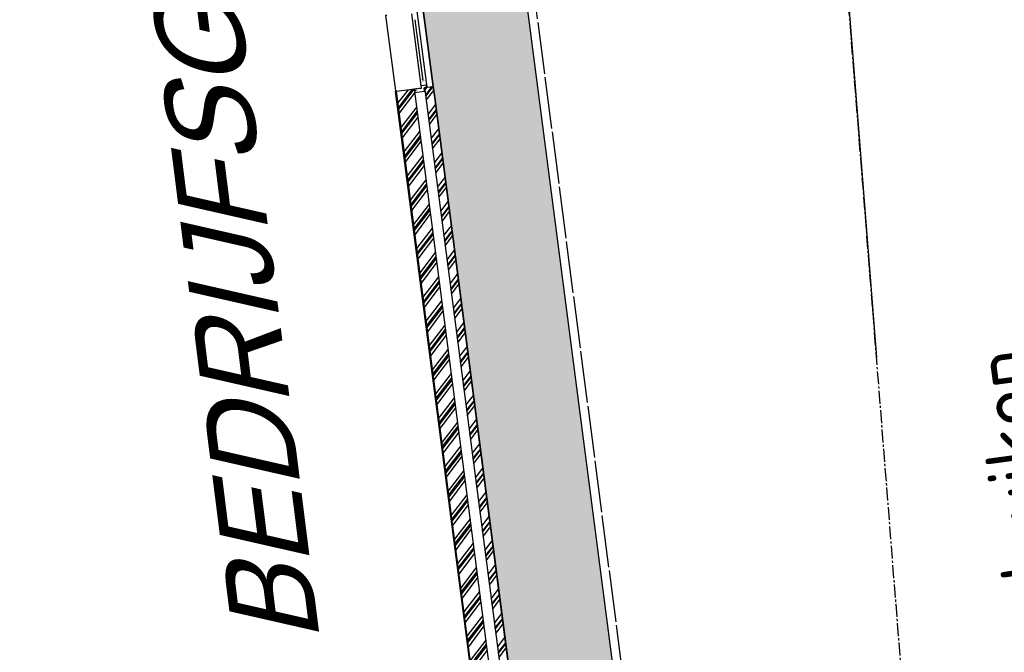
# Model space of a CAD drawing. Extents: x 117893332 to 118394757, y 454959407 to 455669244.
# Tile 61 of 256: x 118280060 to 118291461, y 455181111 to 455188435. Entities that reach past the tile are written whole.
import ezdxf

# ---------------------------------------------------------------- set-up
doc = ezdxf.new("R2010")
doc.units = 0
doc.header["$LTSCALE"] = 200
doc.linetypes.add('CENTER2', pattern=[1.125, 0.75, -0.125, 0.125, -0.125])
doc.linetypes.add('TAUW_OPSLUITBAND_mm', pattern=[3.2, 3, -0.2])
doc.layers.get('0').update_dxf_attribs({"linetype": 'CONTINUOUS'})
for name, color, linetype in [('ZU_B_-_XX------extern-TEK-T19', 231, 'CONTINUOUS'), ('ZU_B_-_XX------extern-TER-T02S', 231, 'CENTER2'), ('ZU_N_-_TB00----tekst__50_^200~-_-----', 7, 'CONTINUOUS'), ('ZU_N_A_EV00----_Opsluitband_100x200~Z_-----', 253, 'TAUW_OPSLUITBAND_mm'), ('ZU_N_A_EV02----_kant verharding ov betontegels-halfsteensverband~k_-----', 253, 'CONTINUOUS'), ('ZU_N_A_HV01----_arcering verharding gv asfalt~v_-----', 253, 'CONTINUOUS'), ('ZU_N_A_HV02----_arcering verharding ov betontegels-halfsteensverband~v_-----', 253, 'CONTINUOUS'), ('ZU_N_A_HV02----molgoot ov betonstraatsteen~v_-----', 253, 'CONTINUOUS'), ('ZU_N_D_EB00----ONDERDEEL~-_-----', 2, 'CONTINUOUS'), ('ZU_N_D_EB00--F-METSELWERK~-_-----', 7, 'CONTINUOUS'), ('ZU_N_MB0090--MAAIVELD_DUN18_^200~-_-----', 6, 'CONTINUOUS')]:
    doc.layers.add(name, color=color, linetype=linetype)
doc.layers.add('ZU_N_-_DX1AMA--_maatvoering_LIN__18_^200', color=7, linetype='CONTINUOUS', lineweight=18)
doc.styles.add('ISO', font='ISO')
doc.styles.add('TAUW-ISOCP', font='tcb_isocp.shx')
doc.styles.add('tcb_isocp', font='tcb_isocp.shx')
doc.dimstyles.new('tzu18-dot_^200', dxfattribs={"dimscale": 200, "dimtxt": 1.8, "dimasz": 3, "dimexe": 2, "dimexo": 0, "dimgap": 0.5, "dimtad": 1, "dimdec": 0, "dimzin": 0, "dimdsep": 46, "dimtxsty": 'TAUW-ISOCP', "dimblk": 'DOTSMALL', "dimcen": 2, "dimdle": 1.5, "dimclre": 8, "dimadec": 0, "dimazin": 0, "dimtp": 1, "dimtm": 1, "dimtfac": 1, "dimtix": 1, "dimtmove": 1, "dimatfit": 3, "dimldrblk": 'DOTSMALL', "dimfxl": 1, "dimtvp": 0.5, "dimtolj": 1, "dimtzin": 0, "dimlwd": -1, "dimlwe": 5, "dimarcsym": 0})

# ---------------------------------------------------------------- blocks, each defined once
blk = doc.blocks.new('A$C06DD79C7')
at = {"layer": 'ZU_N_D_EB00--F-METSELWERK~-_-----'}
h = blk.add_hatch(dxfattribs=at)
h.set_pattern_fill('10300013,O', color=256, scale=100000, angle=180)
h.set_pattern_definition([(315, (6099.999999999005, -26159.99999999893), (141.4213562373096, 141.4213562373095), []), (315, (6170.709999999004, -26159.99999999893), (141.4213562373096, 141.4213562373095), [])])
h.paths.add_polyline_path([(1529.999999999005, -26769.99999999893), (1529.999999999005, -25449.99999999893), (1429.999999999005, -25449.99999999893), (1429.999999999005, -26869.99999999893), (10769.999999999, -26869.99999999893), (10769.999999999, -26769.99999999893)])
h = blk.add_hatch(dxfattribs=at)
h.set_pattern_fill('10300013,O', color=256, scale=100000, angle=180)
h.set_pattern_definition([(315, (6209.999999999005, -26049.99999999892), (141.4213562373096, 141.4213562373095), []), (315, (6280.709999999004, -26049.99999999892), (141.4213562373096, 141.4213562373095), [])])
h.paths.add_polyline_path([(1649.999999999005, -26649.9999999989), (10769.999999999, -26649.9999999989), (10769.999999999, -26439.9999999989), (1749.999999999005, -26439.9999999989), (1749.999999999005, -25449.99999999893), (1649.999999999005, -25449.99999999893)])
for p, q in [((1749.999999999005, -26429.9999999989), (10769.999999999, -26429.9999999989)), ((1749.999999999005, -26439.9999999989), (10769.999999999, -26439.9999999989)), ((10769.999999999, -26439.9999999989), (10769.999999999, -26649.9999999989)), ((1649.999999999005, -26649.9999999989), (10769.999999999, -26649.9999999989)), ((10759.99999984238, -26662.79973472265), (10759.99999985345, -26649.9999997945)), ((10759.99999985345, -26649.9999997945), (10769.99999961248, -26649.99999979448)), ((10769.99999961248, -26650.00000037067), (10769.99999961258, -26732.52698366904)), ((10769.999999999, -26769.99999999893), (1529.999999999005, -26769.99999999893)), ((10769.99999971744, -26770.00000047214), (10638.97820059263, -26770.00000046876)), ((10769.99999961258, -26732.5269836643), (10794.99999984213, -26732.52698366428)), ((10769.999999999, -26769.99999999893), (10769.999999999, -26869.99999999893)), ((10769.99999971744, -26770.00000047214), (10769.99999971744, -26870.00000047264)), ((10794.99999971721, -26732.52698366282), (11634.99999994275, -26732.52698366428)), ((11562.78969378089, -26757.82646202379), (10853.75454051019, -26757.8264620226)), ((10769.999999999, -26869.99999999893), (1429.999999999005, -26869.99999999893)), ((10769.99999971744, -26870.00000047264), (10638.97820059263, -26870.00000046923)), ((10769.99999971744, -26797.52145237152), (11659.99999994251, -26797.52145237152)), ((10791.32600831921, -26797.52145191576), (10803.59472607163, -26797.5214519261))]:
    blk.add_line(p, q, dxfattribs=at)
for points in [[(11655.00000051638, -26444.99999954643), (11655.00000068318, -26429.9999999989), (10775.00000074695, -26429.9999999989), (10775.00000074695, -26444.9999999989)], [(10759.99999984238, -26662.79973472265), (10744.99999984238, -26662.79973472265), (10744.99999984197, -26650.00000036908), (10727.99999984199, -26650.0000003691), (10727.99999984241, -26764.00000036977), (10769.99999984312, -26764.00000036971), (10769.99999984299, -26790.00000036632), (10794.99999984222, -26790.00000036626), (10794.99999984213, -26732.52698366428)]]:
    blk.add_lwpolyline(points, dxfattribs=at)
at = {"layer": 'ZU_N_D_EB00--F-METSELWERK~-_-----', "const_width": 2}
for points in [[(10775.65569594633, -26629.9999998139), (10775.65569587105, -26727.06750700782), (10820.65569587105, -26727.06750703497)], [(10815.1809105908, -26732.5214519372), (10801.78057413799, -26732.52145192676), (10801.78057408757, -26797.52145192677), (10789.00912836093, -26797.52145191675)], [(10793.61658350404, -26797.52145192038), (10867.21030590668, -26797.5214519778), (10847.21030590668, -26797.5214519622), (10847.21030595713, -26732.5214519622)], [(10847.21030595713, -26732.52145196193), (10814.17728598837, -26732.52145193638), (10814.17728598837, -26732.52145193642)], [(10847.21030595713, -26732.5214519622), (10867.21030595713, -26732.5214519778), (10867.21030593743, -26757.8264616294), (10847.21030593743, -26757.82646161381)], [(11582.78969373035, -26732.5214519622), (11562.78969373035, -26732.5214519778), (11562.78969375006, -26757.8264616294), (11582.78969375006, -26757.82646161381)]]:
    blk.add_lwpolyline(points, dxfattribs=at)
blk = doc.blocks.new('_DotSmall')
at = {"color": 0, "linetype": 'ByBlock', "const_width": 0.5}
blk.add_lwpolyline([(-0.0625, 0, 1), (0.0625, 0, 1)], format="xyb", close=True, dxfattribs=at)
blk = doc.blocks.new('*D190')
at = {"layer": 'ZU_N_-_DX1AMA--_maatvoering_LIN__18_^200', "color": 0, "transparency": 16777216}
blk.add_line((118297884.0672815, 455179637.2046039), (118272246.6119197, 455376595.6020989), dxfattribs=at)
at = {"layer": 'ZU_N_-_DX1AMA--_maatvoering_LIN__18_^200', "color": 8, "lineweight": 5, "transparency": 16777216}
for p, q in [((118271839.0997946, 455376240.0266904), (118272681.989082, 455376349.7429389)), ((118286050.7695177, 455178399.4322743), (118298241.9976805, 455179986.3261149))]:
    blk.add_line(p, q, dxfattribs=at)
at = {"layer": 'ZU_N_-_DX1AMA--_maatvoering_LIN__18_^200', "color": 0, "transparency": 16777216, "xscale": 600, "yscale": 600, "zscale": 600}
for p, rotation in [((118272285.3353014, 455376298.1117634), 97.41631319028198), ((118297845.3438999, 455179934.6949394), 277.416313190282)]:
    blk.add_blockref('_DotSmall', p, dxfattribs=dict(at, rotation=rotation))
at = {"layer": 'ZU_N_-_DX1AMA--_maatvoering_LIN__18_^200', "color": 0, "transparency": 16777216, "insert": (118294679.3113192, 455202087.3925235), "char_height": 360, "attachment_point": 5, "rotation": 97.41631319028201, "style": 'TAUW-ISOCP'}
blk.add_mtext('\\A1;198020', dxfattribs=at)

msp = doc.modelspace()

# ---------------------------------------------------------------- hatches: boundary and pattern name
at = {"layer": 'ZU_N_A_HV01----_arcering verharding gv asfalt~v_-----'}
h = msp.add_hatch(dxfattribs=at)
h.set_pattern_fill('ASFALT', color=256, scale=3000)
h.set_pattern_definition([(157.416313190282, (118248804.6750337, 455213277.5848131), (-144.0121693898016, -346.2448484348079), []), (217.416313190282, (118248804.6750337, 455213277.5848131), (227.8507499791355, -297.8406213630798), [])])
h.paths.add_polyline_path([(118253562.4644317, 455173882.7550641, -0.413670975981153), (118245855.7562277, 455163886.7559816), (118232779.448046, 455162183.4266028, -0.2396013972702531), (118226539.3488066, 455164396.4313046), (118222931.5859316, 455163926.7441258), (118222383.7487684, 455168135.4742161), (118218106.8741981, 455167574.5760993), (118214434.7360406, 455164219.5352659), (118215506.4412013, 455155986.2169401), (118286398.3345948, 455165213.991818), (118285827.6629735, 455169598.1464381), (118269443.6465182, 455167465.4905022, -0.4142135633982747), (118257765.8233637, 455176453.3294046), (118256227.8597453, 455188268.6539, -0.4142135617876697), (118265215.698611, 455199946.4769887), (118292266.1138908, 455203467.5444995), (118291600.0729585, 455208584.3784367), (118288512.0832502, 455208182.4244898, -0.4142135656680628), (118286360.315439, 455209838.5329916), (118282082.5253519, 455242702.4295251), (118277103.5895731, 455242054.3371087, -0.4142135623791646), (118269661.0073064, 455247782.5220213), (118267518.7053234, 455264240.6439259), (118262945.7468947, 455263645.3963049), (118267639.6027709, 455227475.8892438), (118267223.0791646, 455227421.9624292), (118267223.0953798, 455227421.8374796), (118252708.3945412, 455225558.9908816), (118252749.7655286, 455225241.1604559), (118251437.4330616, 455225070.8540304), (118250715.0444016, 455230620.5667782), (118243327.2569473, 455287376.853917), (118243629.7457429, 455287416.2279319), (118243124.354806, 455290872.4482069), (118240928.7488096, 455307740.0890951, -0.4142135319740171), (118245603.8051835, 455313814.3496923), (118274546.4505115, 455317581.7228291), (118274030.151141, 455321548.2621741), (118245583.3097502, 455317845.426291, -0.4142135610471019), (118239509.0486006, 455322520.4825709), (118233549.7710685, 455368302.3163094, 0.4142135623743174), (118222813.3463366, 455376565.6076621), (118207809.9167748, 455374612.6583502, 0.4142135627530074), (118199546.6254238, 455363876.233606), (118205505.9032047, 455318094.3984217, -0.4142123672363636), (118200830.8688669, 455312020.1400964), (118163460.5556403, 455307155.6086541), (118165370.8677974, 455292480.2047596), (118168069.5899988, 455292831.4889433), (118168020.6380423, 455293207.5597649, -0.4142128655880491), (118177008.4523232, 455304885.379675), (118193278.4294503, 455307003.2308075, -0.1343417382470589), (118196112.2678289, 455306610.6909133), (118204322.7715568, 455303093.5020068), (118205538.0756343, 455305921.5248985, -0.2648123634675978), (118209818.1357149, 455309156.2414026), (118230144.221444, 455311802.0275834, -0.4142136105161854), (118236218.4835087, 455307126.9714311), (118240860.0830218, 455271468.1296604, -0.4142135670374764), (118236185.026669, 455265393.868468), (118214172.9505057, 455262528.6259582), (118214897.7231318, 455256960.5985169, -0.4142135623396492), (118212810.3363711, 455254248.4745319), (118211683.2549989, 455254101.7658931), (118212034.0112402, 455251407.0995864), (118215577.2140856, 455248630.0588531), (118219142.1158661, 455249094.050086), (118218436.6095952, 455254511.7740204, -0.4142294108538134), (118220523.9794215, 455257224.0278775), (118236969.7760967, 455259364.7257031, -0.4142130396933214), (118243044.0360546, 455254689.6790598), (118246252.6892428, 455230039.716037)])
h.paths.add_polyline_path([(118261528.7105488, 455214269.2460867, -0.4142135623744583), (118263616.0973097, 455216981.3700716), (118275257.8857749, 455218496.745074, -0.414213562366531), (118277970.0097599, 455216409.3583131), (118278976.6705481, 455208675.7399464, -0.4142135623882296), (118276889.283787, 455205963.6159614), (118274097.8328038, 455205600.2615634, -0.4142135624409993), (118272506.4212083, 455206825.0918127), (118272485.2704835, 455206987.5811397), (118269242.6258282, 455206565.4962798), (118269263.7765531, 455206403.0069523, -0.4142135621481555), (118268038.9463059, 455204811.595358), (118265247.4953238, 455204448.240958, -0.4142135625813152), (118262535.371337, 455206535.6277188)], flags=16)
h.paths.add_polyline_path([(118241537.8751546, 455300913.520497), (118240100.0229776, 455300726.2209592), (118239912.72344, 455302164.0731364), (118241350.575617, 455302351.3726742)], flags=16)
h.paths.add_polyline_path([(118240440.7304615, 455309039.881115), (118239002.8782845, 455308852.5815772), (118238815.5787469, 455310290.4337544), (118240253.430924, 455310477.7332923)], flags=16)
h.paths.add_polyline_path([(118229627.9109464, 455315768.5622057), (118215546.7017315, 455313935.6554853, -0.4142135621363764), (118209472.4405793, 455318610.7117853), (118204138.0194814, 455359592.1202821, -0.4142394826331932), (118213125.739277, 455371270.8578054), (118217290.6037433, 455371812.9851407, -0.4142135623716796), (118228968.4268994, 455362825.1463385), (118234302.9672465, 455321842.823391, -0.4142135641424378)], flags=16)
h.paths.add_polyline_path([(118229573.6982125, 455316185.0486755), (118215492.4889975, 455314352.1419551, -0.4142135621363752), (118209888.927049, 455318664.9245196), (118204554.5035642, 455359646.3513534, -0.4142400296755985), (118213179.9520113, 455370854.3713357), (118217344.8164798, 455371396.4986713, -0.4142135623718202), (118228551.94043, 455362770.933602), (118233886.4807771, 455321788.6106545, -0.4142135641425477)], flags=0)
h.paths.add_polyline_path([(118232786.1213894, 455366810.1098367), (118231546.5936505, 455366648.6447184), (118231359.294113, 455368086.4968955), (118232598.8218518, 455368247.9620139)], flags=0)
at = {"layer": 'ZU_N_A_HV02----_arcering verharding ov betontegels-halfsteensverband~v_-----'}
h = msp.add_hatch(dxfattribs=at)
h.set_pattern_fill('TEGELS', color=256, scale=1200)
h.set_pattern_definition([(97.41631319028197, (118248804.6750337, 455213277.5848131), (-297.4903354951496, -38.7233816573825), []), (187.416313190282, (118248804.6750337, 455213277.5848131), (38.72338165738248, -297.4903354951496), [300, -300]), (187.416313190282, (118248785.3133429, 455213426.3299809), (38.72338165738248, -297.4903354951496), [-300, 300])])
h.paths.add_polyline_path([(118283896.8520627, 455194970.0311947), (118284023.3484428, 455193998.2294325), (118284152.4263816, 455193006.594981), (118284169.3384059, 455192876.6692509), (118284222.1284686, 455192471.1123771), (118284337.0078342, 455191588.5577151), (118284353.9198585, 455191458.6319851), (118284392.5113479, 455191162.1549008), (118284507.3907135, 455190279.600239), (118284524.3027377, 455190149.674509), (118284562.8942272, 455189853.1974246), (118284677.7735928, 455188970.6427624), (118284694.6856171, 455188840.7170326), (118284733.2771065, 455188544.2399485), (118284848.1564721, 455187661.6852861), (118284865.0684964, 455187531.7595564), (118286053.744421, 455178399.819508), (118284645.6234997, 455178216.5288349), (118284636.2681181, 455178288.4010602), (118283753.7134561, 455178173.5216947), (118283763.0688377, 455178101.6494693), (118283336.6660235, 455178046.1459556), (118283327.3106419, 455178118.0181804), (118282444.7559797, 455178003.1388149), (118282454.1113613, 455177931.2665896), (118282324.1856313, 455177914.3545659), (118282027.7085473, 455177875.7630763), (118282018.3531657, 455177947.6353012), (118281135.7985036, 455177832.7559354), (118281002.3203587, 455177843.1351318), (118279724.1251701, 455177676.7564828), (118279737.032964, 455177577.5930375), (118279756.8656529, 455177580.1745964), (118279760.0980863, 455177555.38445), (118279703.100378, 455177547.9652364), (118279621.2637776, 455177537.3128236), (118279518.8733846, 455177549.1958911), (118278051.2543962, 455177358.1605415), (118278221.6372755, 455176049.2030652), (118276785.7505895, 455175862.2982098), (118276801.2399421, 455175743.3020757), (118276759.5912952, 455175737.8808022), (118276763.1437075, 455175710.5895824), (118275553.3496765, 455175553.1144969), (118275562.7050581, 455175481.2422716), (118275136.3022438, 455175425.738758), (118275126.9468622, 455175497.6109834), (118273917.1528312, 455175340.1358979), (118273926.5082129, 455175268.2636725), (118273123.5431344, 455175163.7442328), (118272993.6174045, 455175146.8322085), (118272736.5468709, 455175113.3701459), (118272726.4254297, 455175174.3527951, 0.393836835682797), (118272718.047672, 455175180.3454584), (118272650.6270896, 455175175.2762239), (118272645.503342, 455175214.6391439), (118271916.0774792, 455175119.6920722), (118271921.2012267, 455175080.3291526), (118271853.9221742, 455175067.8199375, 0.3826987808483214), (118271848.2149258, 455175059.5056624), (118271853.9922087, 455174998.4907797), (118271724.0664788, 455174981.5787559), (118271427.5893947, 455174942.9872666), (118271417.4679535, 455175003.9699159, 0.393836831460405), (118271409.0901958, 455175009.9625791), (118271341.6696135, 455175004.8933446), (118271336.5458659, 455175044.2562646), (118270607.1200031, 455174949.3091929), (118270612.2437505, 455174909.9462734), (118270544.9646969, 455174897.437058, 0.3826986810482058), (118270539.2574495, 455174889.1227849), (118270545.0347325, 455174828.1079004), (118270415.1090026, 455174811.1958767), (118269682.3127598, 455174715.8100941), (118269554.5256003, 455175697.5282013), (118267174.3133911, 455175387.7034613), (118268171.9387254, 455167723.4994923), (118271196.4238029, 455168117.1872061), (118270481.4791548, 455173609.7117258), (118287597.379316, 455175837.6346365), (118285086.8134053, 455195124.9247216)])
at = {"layer": 'ZU_N_A_HV02----molgoot ov betonstraatsteen~v_-----'}
h = msp.add_hatch(dxfattribs=at)
h.set_pattern_fill('BRICK', color=256, scale=33.07086, angle=-1.272221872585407e-14)
h.set_pattern_definition([(97.41631319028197, (118248804.6750337, 455213277.5848131), (-208.2431961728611, -27.10636212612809), []), (187.416313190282, (118248804.6750337, 455213277.5848131), (54.21272425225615, -416.4863923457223), [209.999961, -209.999961]), (187.416313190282, (118248777.5686716, 455213485.8280093), (54.21272425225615, -416.4863923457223), [-209.999961, 209.999961])])
h.paths.add_polyline_path([(118236130.8139392, 455265810.3549383), (118213702.2513011, 455262890.899698), (118213756.4640354, 455262474.4132282), (118214481.2366621, 455256906.3857827, -0.4142135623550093), (118212756.1236366, 455254664.9610016), (118211212.5557949, 455254464.0396285), (118211639.701332, 455251182.5165892), (118215456.7662472, 455248190.8321688), (118219612.8361661, 455248731.8037606), (118218853.0924128, 455254566.0083225, -0.4142295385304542), (118220578.1913303, 455256807.5413003), (118237024.0330728, 455258948.2449923, -0.4142135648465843), (118242627.5950311, 455254635.4624813), (118245836.2027732, 455229985.5033018), (118253115.1089609, 455174065.6917914, -0.4217249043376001), (118245799.5223966, 455164302.9789468), (118232725.1971481, 455162599.9081029, -0.2477245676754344), (118226700.8242866, 455164840.9923619), (118223293.5470863, 455164399.8447171), (118222745.9989425, 455168606.3544288), (118217921.2696704, 455167973.9016491), (118213990.0282083, 455164382.1316596), (118215144.1674659, 455155515.5177361), (118286452.5473291, 455164797.5053483), (118286398.3345948, 455165213.991818), (118215506.4412013, 455155986.2169401), (118214434.7360406, 455164219.5352659), (118218106.8741981, 455167574.5760993), (118222383.7487684, 455168135.4742161), (118222931.5859316, 455163926.7441258), (118226539.3488066, 455164396.4313046, 0.2396013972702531), (118232779.448046, 455162183.4266028), (118245855.7562277, 455163886.7559816, 0.4136709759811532), (118253562.4644317, 455173882.7550641), (118246252.6892428, 455230039.716037), (118243044.0360546, 455254689.6790598, 0.4142130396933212), (118236969.7760967, 455259364.7257031), (118220523.9794215, 455257224.0278775, 0.414229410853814), (118218436.6095952, 455254511.7740204), (118219142.1158661, 455249094.050086), (118215577.2140856, 455248630.0588531), (118212034.0112402, 455251407.0995864), (118211683.2549989, 455254101.7658931), (118212810.3363711, 455254248.4745319, 0.4142135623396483), (118214897.7231318, 455256960.5985169), (118214172.9505057, 455262528.6259582), (118236185.026669, 455265393.868468, 0.4142135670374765), (118240860.0830218, 455271468.1296604), (118236218.4835087, 455307126.9714311, 0.4142136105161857), (118230144.221444, 455311802.0275834), (118209818.1357149, 455309156.2414026, 0.2648123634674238), (118205538.0756343, 455305921.5248985), (118204322.7715568, 455303093.5020068), (118196112.2678289, 455306610.6909133, 0.1343417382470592), (118193278.4294503, 455307003.2308075), (118177008.4523232, 455304885.379675, 0.4142128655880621), (118168020.6380423, 455293207.5597649), (118168069.5899988, 455292831.4889433), (118168486.0764684, 455292885.7016779), (118168437.1245119, 455293261.7724997, -0.4142128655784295), (118177062.6660484, 455304468.8933343), (118193332.6431336, 455306586.7444612, -0.1343417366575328), (118195946.8851516, 455306224.6227999), (118199133.4112065, 455304859.5891468), (118204543.5389405, 455302542.0162089), (118205924.3779531, 455305755.5830221, -0.2648230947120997), (118209872.8562951, 455308739.8174797), (118222172.9640686, 455310340.868138), (118230198.421261, 455311385.5394321, -0.4142143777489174), (118235801.9970393, 455307072.7586945), (118240443.5965525, 455271413.9169239, -0.4142135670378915)])
h = msp.add_hatch(dxfattribs=at)
h.set_pattern_fill('BRICK', color=256, scale=33.07086)
h.set_pattern_definition([(97.41631319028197, (118248804.6750337, 455213277.5848131), (-208.2431961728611, -27.10636212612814), []), (187.416313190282, (118248804.6750337, 455213277.5848131), (54.21272425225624, -416.4863923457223), [209.999961, -209.999961]), (187.416313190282, (118248777.5686716, 455213485.8280093), (54.21272425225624, -416.4863923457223), [-209.999961, 209.999961])])
h.paths.add_polyline_path([(118274235.6642532, 455201120.5775577), (118274276.9691945, 455200803.2545261), (118273979.4788588, 455200764.5311442), (118273938.1739175, 455201081.854176), (118265215.698611, 455199946.4769887, 0.002879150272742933), (118265096.7916708, 455199930.302415), (118265138.007419, 455199613.6646045), (118264840.5170834, 455199574.9412227), (118264800.3051654, 455199883.8671613, 0.4024533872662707), (118256227.8597453, 455188268.6539), (118257765.8233637, 455176453.3294047, 0.414213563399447), (118269443.6465182, 455167465.4905022), (118279042.6679922, 455168714.964963), (118279002.1352845, 455169026.3553495), (118279299.6256202, 455169065.0787311), (118279340.1583277, 455168753.6883451), (118285827.6629735, 455169598.1464382), (118285773.4502392, 455170014.6329079), (118285674.2867969, 455170001.7251143), (118285674.4025296, 455170000.8360046), (118282798.6626198, 455169626.5099819), (118279922.92271, 455169252.1839592), (118277047.1828002, 455168877.8579365), (118274171.4428905, 455168503.5319141), (118271295.7029807, 455168129.2058911), (118271196.5335149, 455168116.3443498), (118271196.5395354, 455168116.2980973), (118270085.6554721, 455167971.6978112), (118269389.4337666, 455167881.976994, -0.03330477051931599), (118268061.3467104, 455167798.3911037), (118267961.3467077, 455167798.3911037), (118267961.3467077, 455167799.2642246, -0.3728751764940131), (118258182.3098599, 455176507.5421212), (118256644.3462178, 455188322.8666134, -0.414213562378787), (118265269.9113453, 455199529.990519), (118292320.3266251, 455203051.0580299), (118292266.1138908, 455203467.5444996), (118288222.5645223, 455202941.2083911), (118288263.8694637, 455202623.8853595), (118287966.3791281, 455202585.1619776), (118287925.0741867, 455202902.4850094)])
at = {"layer": 'ZU_N_D_EB00--F-METSELWERK~-_-----'}
h = msp.add_hatch(dxfattribs=at)
h.set_pattern_fill('10300013,O', color=256, scale=100000, angle=277.416313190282)
h.set_pattern_definition([(52.41631319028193, (118284623.6116229, 455183033.9882771), (-158.4926662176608, 121.9839118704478), []), (52.41631319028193, (118284614.4845219, 455183104.1067492), (-158.4926662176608, 121.9839118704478), [])])
h.paths.add_polyline_path([(118285807.1876951, 455178589.5819409), (118284629.9968927, 455187633.2881399), (118284421.7536579, 455187606.1817728), (118285586.0366664, 455178661.6390189), (118284604.3185593, 455178533.8518594), (118284617.2263531, 455178434.6884143)])
h = msp.add_hatch(dxfattribs=at)
h.set_pattern_fill('10300013,O', color=256, scale=100000, angle=277.416313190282)
h.set_pattern_definition([(52.41631319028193, (118284746.8899859, 455182939.1070607), (-158.4926662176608, 121.9839118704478), []), (52.41631319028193, (118284737.7628849, 455183009.2255327), (-158.4926662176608, 121.9839118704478), [])])
h.paths.add_polyline_path([(118285941.673182, 455178486.0751594), (118284632.7157058, 455178315.6922801), (118284645.6234997, 455178216.5288349), (118286053.7444211, 455178399.819508), (118284848.1564721, 455187661.6852865), (118284748.9930269, 455187648.7774926)])

# ---------------------------------------------------------------- linework, layer by layer
at = {"layer": 'ZU_B_-_XX------extern-TER-T02S'}
msp.add_lwpolyline([(118291372.9067398, 455166942.6325985), (118289596.4971479, 455189392.3338658)], dxfattribs=at)
at = {"layer": 'ZU_N_A_EV00----_Opsluitband_100x200~Z_-----'}
msp.add_line((118287709.450555, 455175751.3789857), (118284311.3266813, 455201857.2862691), dxfattribs=at)
at = {"layer": 'ZU_N_A_EV02----_kant verharding ov betontegels-halfsteensverband~k_-----'}
for p, q in [((118287597.379316, 455175837.6346365), (118284212.1632363, 455201844.3784754)), ((118287597.379316, 455175837.6346365), (118285086.8134052, 455195124.9247218)), ((118283896.8520627, 455194970.0311951), (118286053.7444211, 455178399.819508)), ((118284733.2771065, 455188544.2399485), (118284848.1564721, 455187661.6852861)), ((118284848.1564721, 455187661.6852861), (118284848.1564726, 455187661.6852862)), ((118284848.1564726, 455187661.6852862), (118284865.0684964, 455187531.7595564)), ((118284865.0684964, 455187531.7595564), (118286053.7444211, 455178399.819508))]:
    msp.add_line(p, q, dxfattribs=at)
at = {"layer": 'ZU_N_D_EB00----ONDERDEEL~-_-----'}
msp.add_lwpolyline([(118279724.1251701, 455177676.7564827), (118281002.3203587, 455177843.1351318), (118281135.7985036, 455177832.7559354), (118282018.3531658, 455177947.6353011), (118282027.7085474, 455177875.7630763), (118282324.1856314, 455177914.3545658), (118282454.1113614, 455177931.2665896), (118282444.7559798, 455178003.1388148), (118283327.3106419, 455178118.0181804), (118283336.6660236, 455178046.1459555), (118283763.0688377, 455178101.6494693), (118283753.7134561, 455178173.5216947), (118284636.2681181, 455178288.4010601), (118284645.6234997, 455178216.5288349), (118286053.7444211, 455178399.819508), (118284865.0684964, 455187531.7595564), (118284848.1564726, 455187661.6852861), (118284733.2771065, 455188544.2399485)], dxfattribs=at)
at = {"layer": 'ZU_N_D_EB00--F-METSELWERK~-_-----'}
for p, q in [((118284708.6065445, 455187668.7314138), (118284600.1810758, 455188501.7043535)), ((118284776.2842473, 455187652.3299047), (118284661.4048817, 455188534.8845668)), ((118284634.5896677, 455188433.3637307), (118284726.1104638, 455187730.2600453)), ((118285576.1203219, 455178660.3482395), (118284411.8373134, 455187604.8909934)), ((118284421.7536579, 455187606.1817728), (118284629.9968927, 455187633.2881399)), ((118285586.0366664, 455178661.6390189), (118284421.7536579, 455187606.1817728)), ((118284629.9968932, 455187633.2881395), (118284711.833493, 455187643.9405525)), ((118285807.1876951, 455178589.5819409), (118284629.9968927, 455187633.2881399)), ((118284631.2876719, 455187623.3717952), (118284629.9968926, 455187633.2881395)), ((118284643.9803301, 455187625.0239586), (118284631.2876719, 455187623.3717952)), ((118284711.833493, 455187643.9405525), (118284708.6065444, 455187668.731414)), ((118284748.9930269, 455187648.7774926), (118284848.1564721, 455187661.6852865)), ((118284748.9930275, 455187648.7774924), (118284848.1564726, 455187661.6852862)), ((118284748.9930269, 455187648.7774926), (118285941.673182, 455178486.0751594)), ((118284748.9930275, 455187648.7774924), (118284765.9050512, 455187518.8517624)), ((118284773.5315296, 455187673.4775094), (118284771.9479088, 455187685.6435927)), ((118284848.1564721, 455187661.6852865), (118286053.7444211, 455178399.819508)), ((118284848.1564726, 455187661.6852862), (118284865.0684964, 455187531.7595564))]:
    msp.add_line(p, q, dxfattribs=at)
at = {"layer": 'ZU_N_MB0090--MAAIVELD_DUN18_^200~-_-----'}
msp.add_line((118289610.6910071, 455189212.9563717), (118289981.6952676, 455184524.3221439), dxfattribs=at)

# ---------------------------------------------------------------- block references
at = {"layer": 'ZU_N_D_EB00--F-METSELWERK~-_-----', "rotation": 97.41631319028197}
msp.add_blockref('A$C06DD79C7', (118259593.1081578, 455173513.458025), dxfattribs=at)

# ---------------------------------------------------------------- texts
at = {"layer": 'ZU_B_-_XX------extern-TEK-T19', "style": 'ISO'}
msp.add_text('struiken', height=700, rotation=97.69665040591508, dxfattribs=at).set_placement((118292188.921849, 455181547.5417784))
at = {"layer": 'ZU_N_-_TB00----tekst__50_^200~-_-----', "style": 'tcb_isocp', "oblique": 20.00023775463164}
msp.add_text('BEDRIJFSGEBOUW', height=1000, rotation=97.18175416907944, dxfattribs=at).set_placement((118283539.8135315, 455181240.5311034))

# ---------------------------------------------------------------- dimensions: what is measured, and where the dimension line sits
at = {"layer": 'ZU_N_-_DX1AMA--_maatvoering_LIN__18_^200'}
dim = msp.add_linear_dim(base=(118272285.3353014, 455376298.1117634), p1=(118286050.7695177, 455178399.4322743), p2=(118271839.0997946, 455376240.0266904), angle=97.41631349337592, dimstyle='tzu18-dot_^200', dxfattribs=at)
dim.commit()
dim.dimension.update_dxf_attribs({"geometry": '*D190', "text_midpoint": (118294957.0903791, 455202123.5501505), "dimtype": 160})

doc.saveas('drawing.dxf')
